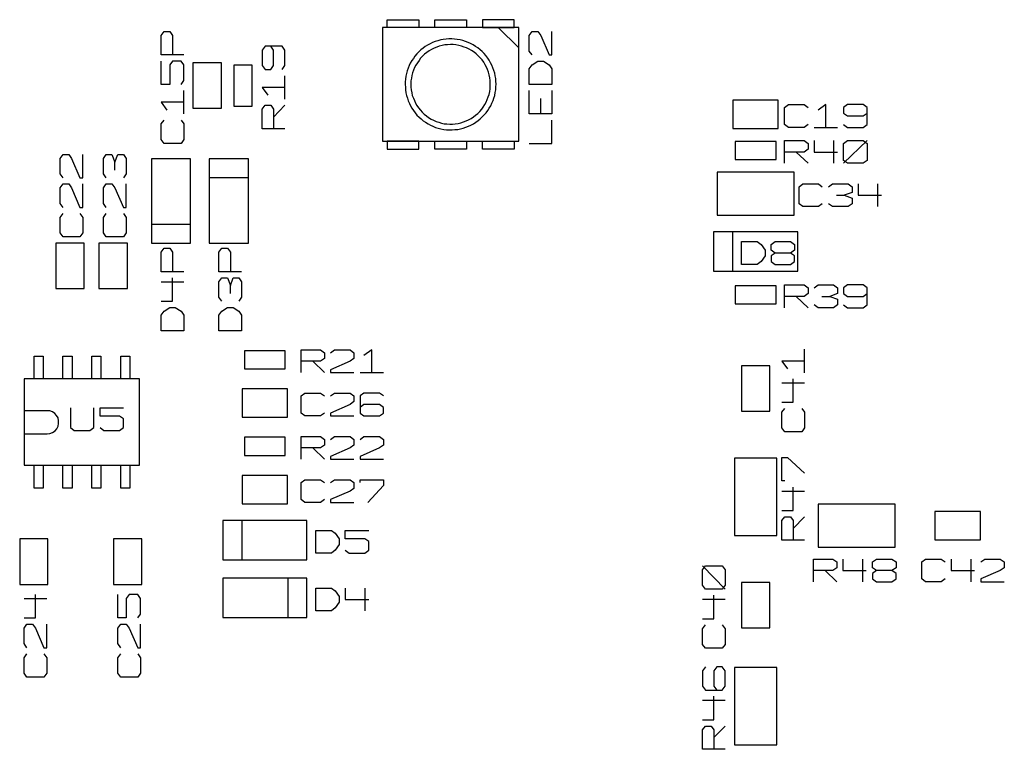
# Model space of a CAD drawing. Extents: x -92 to 503, y -336 to 505.
# Tile 11 of 14: x 197 to 320, y 164 to 255. Entities that reach past the tile are written whole.
import ezdxf

# ---------------------------------------------------------------- set-up
doc = ezdxf.new("R2010")
doc.units = 0
doc.layers.add('1', color=1, linetype='CONTINUOUS')

msp = doc.modelspace()

# ---------------------------------------------------------------- linework, layer by layer
at = {"layer": '1'}
for p, q in [((243.1, 255.22), (247.05, 255.22)), ((243.1, 254.25), (243.1, 255.22)), ((247.05, 255.22), (247.05, 254.25)), ((249.03, 254.25), (249.03, 255.22)), ((249.03, 255.22), (253, 255.22)), ((253, 255.22), (253, 254.25)), ((258.93, 255.22), (254.98, 255.22)), ((254.98, 255.22), (254.98, 254.25)), ((258.93, 254.25), (258.93, 255.22)), ((214.98, 253.27), (215.35, 253.75)), ((215.35, 253.75), (216.05, 253.75)), ((216.05, 253.75), (216.4, 253.27)), ((259.5, 254.25), (242.53, 254.25)), ((242.53, 254.25), (242.53, 240.1)), ((247.05, 254.25), (243.1, 254.25)), ((253, 254.25), (249.03, 254.25)), ((254.98, 254.25), (258.93, 254.25)), ((256.95, 254.25), (259.5, 251.7)), ((259.5, 240.1), (259.5, 254.25)), ((260.8, 253.27), (261.15, 253.75)), ((261.15, 253.75), (261.85, 253.75)), ((261.85, 253.75), (262.23, 253.27)), ((263.63, 250.85), (263.63, 253.75)), ((214.98, 250.85), (214.98, 253.27)), ((216.4, 253.27), (216.4, 250.85)), ((249.1, 252.5), (248.78, 252.37)), ((249.43, 252.6), (249.1, 252.5)), ((249.78, 252.7), (249.43, 252.6)), ((250.1, 252.75), (249.78, 252.7)), ((250.45, 252.8), (250.1, 252.75)), ((250.8, 252.82), (250.45, 252.8)), ((251.15, 252.82), (250.8, 252.82)), ((251.5, 252.8), (251.15, 252.82)), ((251.85, 252.77), (251.5, 252.8)), ((252.2, 252.7), (251.85, 252.77)), ((252.53, 252.62), (252.2, 252.7)), ((252.88, 252.52), (252.53, 252.62)), ((253.2, 252.4), (252.88, 252.52)), ((260.8, 251.32), (260.8, 253.27)), ((262.23, 253.27), (263.28, 250.85)), ((227.92, 251.92), (227.57, 251.42)), ((227.57, 251.42), (227.57, 249.5)), ((230.05, 251.92), (227.92, 251.92)), ((228.97, 251.42), (228.62, 251.92)), ((228.97, 249.5), (228.97, 251.42)), ((230.4, 251.42), (230.05, 251.92)), ((230.4, 249.5), (230.4, 251.42)), ((247.3, 251.45), (247.05, 251.2)), ((247.58, 251.67), (247.3, 251.45)), ((247.85, 251.87), (247.58, 251.67)), ((248.15, 252.05), (247.85, 251.87)), ((248.35, 251.35), (248.05, 251.15)), ((248.45, 252.22), (248.15, 252.05)), ((248.65, 251.52), (248.35, 251.35)), ((248.78, 252.37), (248.45, 252.22)), ((248.95, 251.67), (248.65, 251.52)), ((249.28, 251.8), (248.95, 251.67)), ((249.6, 251.92), (249.28, 251.8)), ((249.95, 252), (249.6, 251.92)), ((250.28, 252.07), (249.95, 252)), ((250.63, 252.1), (250.28, 252.07)), ((250.98, 252.12), (250.63, 252.1)), ((251.33, 252.12), (250.98, 252.12)), ((251.68, 252.07), (251.33, 252.12)), ((252.03, 252.02), (251.68, 252.07)), ((252.35, 251.92), (252.03, 252.02)), ((252.7, 251.82), (252.35, 251.92)), ((253, 251.7), (252.7, 251.82)), ((253.33, 251.55), (253, 251.7)), ((253.5, 252.25), (253.2, 252.4)), ((253.63, 251.37), (253.33, 251.55)), ((253.83, 252.07), (253.5, 252.25)), ((253.93, 251.17), (253.63, 251.37)), ((254.13, 251.9), (253.83, 252.07)), ((254.4, 251.7), (254.13, 251.9)), ((254.68, 251.47), (254.4, 251.7)), ((254.93, 251.25), (254.68, 251.47)), ((255.18, 251), (254.93, 251.25)), ((261.15, 250.85), (260.8, 251.32)), ((217.83, 250.85), (214.98, 250.85)), ((214.98, 247.17), (214.98, 250.07)), ((216.4, 250.07), (216.05, 249.6)), ((217.48, 250.07), (216.4, 250.07)), ((217.83, 249.6), (217.48, 250.07)), ((246.18, 250.12), (246, 249.82)), ((246.38, 250.4), (246.18, 250.12)), ((246.58, 250.7), (246.38, 250.4)), ((246.8, 250.95), (246.58, 250.7)), ((247.05, 251.2), (246.8, 250.95)), ((247.08, 250.15), (246.88, 249.87)), ((247.28, 250.42), (247.08, 250.15)), ((247.53, 250.67), (247.28, 250.42)), ((247.78, 250.92), (247.53, 250.67)), ((248.05, 251.15), (247.78, 250.92)), ((254.2, 250.97), (253.93, 251.17)), ((254.45, 250.72), (254.2, 250.97)), ((254.7, 250.47), (254.45, 250.72)), ((254.93, 250.22), (254.7, 250.47)), ((255.13, 249.92), (254.93, 250.22)), ((255.4, 250.75), (255.18, 251)), ((255.63, 250.45), (255.4, 250.75)), ((255.8, 250.17), (255.63, 250.45)), ((255.98, 249.87), (255.8, 250.17)), ((261.15, 249.6), (261.85, 250.07)), ((261.85, 250.07), (262.58, 250.07)), ((262.58, 250.07), (263.28, 249.6)), ((263.28, 250.85), (263.63, 250.85)), ((216.05, 249.6), (216.05, 247.17)), ((217.83, 247.65), (217.83, 249.6)), ((218.93, 249.85), (218.93, 244.2)), ((222.48, 249.85), (218.93, 249.85)), ((222.48, 244.2), (222.48, 249.85)), ((226.32, 249.57), (224.05, 249.57)), ((224.05, 249.57), (224.05, 244.47)), ((226.32, 244.47), (226.32, 249.57)), ((227.57, 249.5), (227.92, 249)), ((227.92, 249), (228.62, 249)), ((228.62, 249), (228.97, 249.5)), ((230.05, 249), (230.4, 249.5)), ((245.6, 248.85), (245.53, 248.52)), ((245.73, 249.17), (245.6, 248.85)), ((245.85, 249.5), (245.73, 249.17)), ((246, 249.82), (245.85, 249.5)), ((246.4, 248.95), (246.28, 248.62)), ((246.53, 249.27), (246.4, 248.95)), ((246.68, 249.57), (246.53, 249.27)), ((246.88, 249.87), (246.68, 249.57)), ((255.3, 249.62), (255.13, 249.92)), ((255.48, 249.32), (255.3, 249.62)), ((255.6, 249), (255.48, 249.32)), ((255.73, 248.67), (255.6, 249)), ((256.15, 249.55), (255.98, 249.87)), ((256.28, 249.22), (256.15, 249.55)), ((256.4, 248.9), (256.28, 249.22)), ((256.5, 248.57), (256.4, 248.9)), ((260.8, 249.1), (261.15, 249.6)), ((260.8, 247.17), (260.8, 249.1)), ((263.28, 249.6), (263.63, 249.1)), ((263.63, 249.1), (263.63, 247.17)), ((217.48, 247.17), (217.83, 247.65)), ((230.4, 245.32), (230.4, 248.25)), ((245.4, 247.82), (245.35, 247.47)), ((245.45, 248.17), (245.4, 247.82)), ((245.53, 248.52), (245.45, 248.17)), ((246.08, 247.6), (246.05, 247.25)), ((246.13, 247.95), (246.08, 247.6)), ((246.18, 248.27), (246.13, 247.95)), ((246.28, 248.62), (246.18, 248.27)), ((255.83, 248.35), (255.73, 248.67)), ((255.9, 248), (255.83, 248.35)), ((255.95, 247.65), (255.9, 248)), ((255.95, 247.3), (255.95, 247.65)), ((256.58, 248.22), (256.5, 248.57)), ((256.63, 247.9), (256.58, 248.22)), ((256.65, 247.55), (256.63, 247.9)), ((216.05, 247.17), (214.98, 247.17)), ((217.83, 243.5), (217.83, 246.4)), ((230.4, 246.77), (227.57, 246.77)), ((227.57, 246.77), (228.27, 245.82)), ((245.35, 247.47), (245.35, 247.17)), ((245.35, 247.17), (245.38, 246.82)), ((245.38, 246.82), (245.4, 246.47)), ((245.4, 246.47), (245.45, 246.12)), ((246.05, 247.25), (246.05, 247.17)), ((246.05, 247.17), (246.08, 246.82)), ((246.08, 246.82), (246.1, 246.47)), ((246.1, 246.47), (246.18, 246.12)), ((255.88, 246.27), (255.93, 246.62)), ((255.93, 246.62), (255.95, 246.95)), ((255.95, 246.95), (255.95, 247.3)), ((256.58, 246.15), (256.63, 246.5)), ((256.63, 246.5), (256.65, 246.85)), ((256.68, 247.2), (256.65, 247.55)), ((256.65, 246.85), (256.68, 247.2)), ((263.63, 247.17), (260.8, 247.17)), ((260.8, 243.5), (260.8, 246.4)), ((263.63, 246.4), (263.63, 243.5)), ((245.45, 246.12), (245.53, 245.8)), ((245.53, 245.8), (245.63, 245.45)), ((245.63, 245.45), (245.73, 245.12)), ((245.73, 245.12), (245.88, 244.8)), ((246.18, 246.12), (246.25, 245.8)), ((246.25, 245.8), (246.38, 245.47)), ((246.38, 245.47), (246.5, 245.15)), ((246.5, 245.15), (246.65, 244.82)), ((255.43, 244.95), (255.58, 245.27)), ((255.58, 245.27), (255.7, 245.6)), ((255.7, 245.6), (255.8, 245.92)), ((255.8, 245.92), (255.88, 246.27)), ((256.15, 244.82), (256.3, 245.15)), ((256.3, 245.15), (256.4, 245.47)), ((256.4, 245.47), (256.5, 245.8)), ((256.5, 245.8), (256.58, 246.15)), ((262.23, 243.5), (262.23, 245.42)), ((291.8, 245.2), (286.15, 245.2)), ((286.15, 245.2), (286.15, 241.67)), ((291.8, 241.67), (291.8, 245.2)), ((217.83, 244.95), (214.98, 244.95)), ((214.98, 244.95), (215.7, 243.97)), ((218.93, 244.2), (222.48, 244.2)), ((224.05, 244.47), (226.32, 244.47)), ((227.57, 244.07), (227.92, 244.57)), ((227.57, 241.65), (227.57, 244.07)), ((227.92, 244.57), (228.62, 244.57)), ((228.62, 244.57), (228.97, 244.07)), ((228.97, 243.1), (230.4, 244.57)), ((228.97, 244.07), (228.97, 241.65)), ((245.88, 244.8), (246.03, 244.5)), ((246.03, 244.5), (246.2, 244.2)), ((246.2, 244.2), (246.4, 243.9)), ((246.4, 243.9), (246.6, 243.62)), ((246.65, 244.82), (246.83, 244.52)), ((246.83, 244.52), (247.03, 244.25)), ((247.03, 244.25), (247.25, 243.97)), ((247.25, 243.97), (247.48, 243.7)), ((254.65, 243.8), (254.88, 244.07)), ((254.88, 244.07), (255.08, 244.35)), ((255.08, 244.35), (255.28, 244.65)), ((255.28, 244.65), (255.43, 244.95)), ((255.43, 243.62), (255.65, 243.92)), ((255.65, 243.92), (255.83, 244.2)), ((255.83, 244.2), (256, 244.5)), ((256, 244.5), (256.15, 244.82)), ((292.58, 244.3), (293.08, 244.65)), ((292.58, 242.17), (292.58, 244.3)), ((293.08, 244.65), (295, 244.65)), ((295, 244.65), (295.5, 244.3)), ((297.73, 244.65), (296.75, 243.95)), ((297.73, 241.82), (297.73, 244.65)), ((300.43, 244.65), (299.93, 244.3)), ((299.93, 244.3), (299.93, 243.6)), ((302.35, 244.65), (300.43, 244.65)), ((302.85, 244.3), (302.35, 244.65)), ((302.85, 242.17), (302.85, 244.3)), ((214.98, 242.25), (215.35, 242.72)), ((217.48, 242.72), (217.83, 242.25)), ((246.6, 243.62), (246.83, 243.35)), ((246.83, 243.35), (247.08, 243.1)), ((247.08, 243.1), (247.33, 242.87)), ((247.33, 242.87), (247.6, 242.65)), ((247.48, 243.7), (247.73, 243.47)), ((247.6, 242.65), (247.9, 242.45)), ((247.73, 243.47), (248, 243.25)), ((248, 243.25), (248.28, 243.05)), ((248.28, 243.05), (248.58, 242.85)), ((248.58, 242.85), (248.88, 242.7)), ((248.88, 242.7), (249.2, 242.55)), ((252.95, 242.62), (253.25, 242.75)), ((253.25, 242.75), (253.58, 242.92)), ((253.58, 242.92), (253.85, 243.12)), ((253.85, 243.12), (254.13, 243.32)), ((254.13, 243.32), (254.4, 243.55)), ((254.15, 242.47), (254.43, 242.67)), ((254.4, 243.55), (254.65, 243.8)), ((254.43, 242.67), (254.7, 242.87)), ((254.7, 242.87), (254.95, 243.12)), ((254.95, 243.12), (255.2, 243.37)), ((255.2, 243.37), (255.43, 243.62)), ((263.63, 243.5), (260.8, 243.5)), ((263.63, 239.82), (263.63, 242.72)), ((299.93, 243.6), (300.43, 243.25)), ((300.43, 243.25), (302.35, 243.25)), ((302.35, 243.25), (302.85, 243.6)), ((214.98, 240.3), (214.98, 242.25)), ((217.83, 242.25), (217.83, 240.3)), ((230.4, 241.65), (227.57, 241.65)), ((247.9, 242.45), (248.2, 242.27)), ((248.2, 242.27), (248.5, 242.1)), ((248.5, 242.1), (248.8, 241.95)), ((248.8, 241.95), (249.15, 241.82)), ((249.15, 241.82), (249.48, 241.72)), ((249.2, 242.55), (249.53, 242.45)), ((249.48, 241.72), (249.8, 241.65)), ((249.53, 242.45), (249.88, 242.35)), ((249.8, 241.65), (250.15, 241.57)), ((249.88, 242.35), (250.2, 242.27)), ((250.15, 241.57), (250.5, 241.52)), ((250.2, 242.27), (250.55, 242.25)), ((250.5, 241.52), (250.85, 241.52)), ((250.55, 242.25), (250.9, 242.22)), ((250.85, 241.52), (251.2, 241.52)), ((250.9, 242.22), (251.25, 242.22)), ((251.2, 241.52), (251.55, 241.55)), ((251.25, 242.22), (251.6, 242.25)), ((251.55, 241.55), (251.9, 241.57)), ((251.6, 242.25), (251.95, 242.3)), ((251.9, 241.57), (252.23, 241.65)), ((251.95, 242.3), (252.28, 242.37)), ((252.23, 241.65), (252.58, 241.72)), ((252.28, 242.37), (252.63, 242.5)), ((252.58, 241.72), (252.9, 241.85)), ((252.63, 242.5), (252.95, 242.62)), ((252.9, 241.85), (253.23, 241.97)), ((253.23, 241.97), (253.55, 242.1)), ((253.55, 242.1), (253.85, 242.27)), ((253.85, 242.27), (254.15, 242.47)), ((286.15, 241.67), (291.8, 241.67)), ((293.08, 241.82), (292.58, 242.17)), ((295, 241.82), (293.08, 241.82)), ((295.5, 242.17), (295, 241.82)), ((296.25, 241.82), (299.18, 241.82)), ((299.93, 242.17), (300.43, 241.82)), ((300.43, 241.82), (302.35, 241.82)), ((302.35, 241.82), (302.85, 242.17)), ((215.35, 239.82), (214.98, 240.3)), ((217.83, 240.3), (217.48, 239.82)), ((217.48, 239.82), (215.35, 239.82)), ((242.53, 240.1), (259.5, 240.1)), ((247.05, 240.1), (243.1, 240.1)), ((243.1, 240.1), (243.1, 239.1)), ((243.1, 239.1), (247.05, 239.1)), ((247.05, 239.1), (247.05, 240.1)), ((249.03, 240.1), (253, 240.1)), ((249.03, 239.1), (249.03, 240.1)), ((253, 239.1), (249.03, 239.1)), ((253, 240.1), (253, 239.1)), ((254.98, 240.1), (258.93, 240.1)), ((254.98, 239.1), (254.98, 240.1)), ((258.93, 239.1), (254.98, 239.1)), ((258.93, 240.1), (258.93, 239.1)), ((260.8, 239.82), (263.63, 239.82)), ((291.53, 240.07), (286.43, 240.07)), ((286.43, 240.07), (286.43, 237.8)), ((291.53, 237.8), (291.53, 240.07)), ((292.58, 237.35), (292.58, 240.17)), ((292.58, 240.17), (295, 240.17)), ((295, 240.17), (295.5, 239.82)), ((295.5, 239.1), (295, 238.75)), ((295.5, 239.82), (295.5, 239.1)), ((296.25, 240.17), (296.25, 238.75)), ((298.68, 240.17), (298.68, 237.35)), ((299.93, 239.82), (300.43, 240.17)), ((299.93, 237.35), (302.85, 240.17)), ((299.93, 237.7), (299.93, 239.82)), ((300.43, 240.17), (302.35, 240.17)), ((302.35, 240.17), (302.85, 239.82)), ((302.85, 239.82), (302.85, 237.7)), ((202.4, 237.95), (202.78, 238.45)), ((202.4, 236.03), (202.4, 237.95)), ((202.78, 238.45), (203.48, 238.45)), ((203.48, 238.45), (203.83, 237.95)), ((203.83, 237.95), (204.88, 235.53)), ((205.25, 235.53), (205.25, 238.45)), ((207.8, 237.95), (208.15, 238.45)), ((207.8, 236.03), (207.8, 237.95)), ((208.15, 238.45), (208.85, 238.45)), ((208.85, 238.45), (209.23, 237.48)), ((209.23, 237.48), (209.58, 238.45)), ((209.58, 238.45), (210.28, 238.45)), ((210.28, 238.45), (210.63, 237.95)), ((210.63, 237.95), (210.63, 236.03)), ((213.78, 237.9), (213.78, 227.4)), ((218.65, 237.9), (213.78, 237.9)), ((218.65, 227.4), (218.65, 237.9)), ((225.85, 237.9), (220.95, 237.9)), ((220.95, 237.9), (220.95, 227.4)), ((225.85, 227.4), (225.85, 237.9)), ((286.43, 237.8), (291.53, 237.8)), ((295, 238.75), (292.58, 238.75)), ((294.03, 238.75), (295.5, 237.35)), ((296.25, 238.75), (299.18, 238.75)), ((209.23, 236.5), (209.23, 237.48)), ((300.43, 237.35), (299.93, 237.7)), ((302.35, 237.35), (300.43, 237.35)), ((302.85, 237.7), (302.35, 237.35)), ((202.78, 235.53), (202.4, 236.03)), ((204.88, 235.53), (205.25, 235.53)), ((208.15, 235.53), (207.8, 236.03)), ((210.63, 236.03), (210.28, 235.53)), ((225.85, 235.52), (220.95, 235.52)), ((293.78, 236.23), (284.18, 236.23)), ((284.18, 236.23), (284.18, 230.9)), ((293.78, 230.9), (293.78, 236.23)), ((202.4, 234.28), (202.78, 234.78)), ((202.4, 232.35), (202.4, 234.28)), ((202.78, 234.78), (203.48, 234.78)), ((203.48, 234.78), (203.83, 234.28)), ((203.83, 234.28), (204.88, 231.85)), ((205.25, 231.85), (205.25, 234.78)), ((207.8, 234.28), (208.15, 234.78)), ((207.8, 232.35), (207.8, 234.28)), ((208.15, 234.78), (208.85, 234.78)), ((208.85, 234.78), (209.23, 234.28)), ((209.23, 234.28), (210.28, 231.85)), ((210.63, 231.85), (210.63, 234.78)), ((294.38, 234.43), (294.85, 234.78)), ((294.38, 232.3), (294.38, 234.43)), ((294.85, 234.78), (296.8, 234.78)), ((296.8, 234.78), (297.28, 234.43)), ((298.05, 234.43), (298.55, 234.78)), ((298.55, 234.78), (300.48, 234.78)), ((300.48, 234.78), (300.98, 234.43)), ((300.98, 234.43), (300.98, 233.73)), ((301.73, 234.78), (301.73, 233.38)), ((304.15, 234.78), (304.15, 231.95)), ((299.03, 233.38), (300, 233.38)), ((300.98, 233.73), (300, 233.38)), ((300, 233.38), (300.98, 233)), ((300.98, 233), (300.98, 232.3)), ((301.73, 233.38), (304.65, 233.38)), ((202.78, 231.85), (202.4, 232.35)), ((204.88, 231.85), (205.25, 231.85)), ((208.15, 231.85), (207.8, 232.35)), ((210.28, 231.85), (210.63, 231.85)), ((294.85, 231.95), (294.38, 232.3)), ((296.8, 231.95), (294.85, 231.95)), ((297.28, 232.3), (296.8, 231.95)), ((298.55, 231.95), (298.05, 232.3)), ((300.48, 231.95), (298.55, 231.95)), ((300.98, 232.3), (300.48, 231.95)), ((202.4, 230.6), (202.78, 231.1)), ((202.4, 228.68), (202.4, 230.6)), ((204.88, 231.1), (205.25, 230.6)), ((205.25, 230.6), (205.25, 228.68)), ((207.8, 230.6), (208.15, 231.1)), ((207.8, 228.68), (207.8, 230.6)), ((210.28, 231.1), (210.63, 230.6)), ((210.63, 230.6), (210.63, 228.68)), ((284.18, 230.9), (293.78, 230.9)), ((213.78, 229.77), (218.65, 229.77)), ((202.78, 228.18), (202.4, 228.68)), ((204.88, 228.18), (202.78, 228.18)), ((205.25, 228.68), (204.88, 228.18)), ((208.15, 228.18), (207.8, 228.68)), ((210.28, 228.18), (208.15, 228.18)), ((210.63, 228.68), (210.28, 228.18)), ((294.23, 228.8), (283.73, 228.8)), ((283.73, 228.8), (283.73, 223.92)), ((286.1, 228.8), (286.1, 223.92)), ((294.23, 223.92), (294.23, 228.8)), ((205.4, 227.4), (201.88, 227.4)), ((201.88, 227.4), (201.88, 221.75)), ((205.4, 221.75), (205.4, 227.4)), ((210.8, 227.4), (207.25, 227.4)), ((207.25, 227.4), (207.25, 221.75)), ((210.8, 221.75), (210.8, 227.4)), ((213.78, 227.4), (218.65, 227.4)), ((214.98, 226.27), (215.35, 226.77)), ((215.35, 226.77), (216.05, 226.77)), ((216.05, 226.77), (216.4, 226.27)), ((220.95, 227.4), (225.85, 227.4)), ((222.18, 226.27), (222.53, 226.77)), ((222.53, 226.77), (223.23, 226.77)), ((223.23, 226.77), (223.6, 226.27)), ((287.23, 224.75), (287.23, 227.6)), ((287.23, 227.6), (289.18, 227.6)), ((289.18, 227.6), (289.65, 227.25)), ((289.65, 227.25), (290.15, 226.52)), ((290.9, 227.25), (291.4, 227.6)), ((290.9, 226.52), (290.9, 227.25)), ((291.4, 227.6), (293.33, 227.6)), ((293.33, 227.6), (293.83, 227.25)), ((293.83, 227.25), (293.83, 226.52)), ((214.98, 223.85), (214.98, 226.27)), ((216.4, 226.27), (216.4, 223.85)), ((222.18, 223.85), (222.18, 226.27)), ((223.6, 226.27), (223.6, 223.85)), ((290.15, 225.82), (289.65, 225.12)), ((290.15, 226.52), (290.15, 225.82)), ((291.4, 226.17), (290.9, 226.52)), ((291.4, 226.17), (290.9, 225.82)), ((290.9, 225.82), (290.9, 225.12)), ((293.33, 226.17), (291.4, 226.17)), ((293.83, 226.52), (293.33, 226.17)), ((293.83, 225.82), (293.33, 226.17)), ((293.83, 225.12), (293.83, 225.82)), ((289.18, 224.75), (287.23, 224.75)), ((289.65, 225.12), (289.18, 224.75)), ((290.9, 225.12), (291.4, 224.75)), ((291.4, 224.75), (293.33, 224.75)), ((293.33, 224.75), (293.83, 225.12)), ((217.83, 223.85), (214.98, 223.85)), ((216.4, 220.17), (216.4, 223.1)), ((225, 223.85), (222.18, 223.85)), ((222.18, 222.6), (222.53, 223.1)), ((222.53, 223.1), (223.23, 223.1)), ((223.23, 223.1), (223.6, 222.12)), ((223.6, 222.12), (223.95, 223.1)), ((223.95, 223.1), (224.65, 223.1)), ((224.65, 223.1), (225, 222.6)), ((283.73, 223.92), (294.23, 223.92)), ((214.98, 222.6), (217.83, 222.6)), ((222.18, 220.67), (222.18, 222.6)), ((223.6, 221.15), (223.6, 222.12)), ((225, 222.6), (225, 220.67)), ((291.53, 222.1), (286.43, 222.1)), ((286.43, 222.1), (286.43, 219.85)), ((291.53, 219.85), (291.53, 222.1)), ((292.58, 219.37), (292.58, 222.2)), ((292.58, 222.2), (295, 222.2)), ((295, 222.2), (295.5, 221.85)), ((295.5, 221.85), (295.5, 221.15)), ((296.25, 221.85), (296.75, 222.2)), ((296.75, 222.2), (298.68, 222.2)), ((298.68, 222.2), (299.18, 221.85)), ((299.18, 221.85), (299.18, 221.15)), ((300.43, 222.2), (299.93, 221.85)), ((299.93, 221.85), (299.93, 221.15)), ((302.35, 222.2), (300.43, 222.2)), ((302.85, 221.85), (302.35, 222.2)), ((302.85, 219.72), (302.85, 221.85)), ((201.88, 221.75), (205.4, 221.75)), ((207.25, 221.75), (210.8, 221.75)), ((222.53, 220.17), (222.18, 220.67)), ((225, 220.67), (224.65, 220.17)), ((295, 220.77), (292.58, 220.77)), ((294.03, 220.77), (295.5, 219.37)), ((295.5, 221.15), (295, 220.77)), ((297.23, 220.77), (298.2, 220.77)), ((299.18, 221.15), (298.2, 220.77)), ((298.2, 220.77), (299.18, 220.42)), ((299.93, 221.15), (300.43, 220.77)), ((300.43, 220.77), (302.35, 220.77)), ((302.35, 220.77), (302.85, 221.15)), ((214.98, 220.17), (216.4, 220.17)), ((215.35, 218.92), (216.05, 219.4)), ((216.05, 219.4), (216.75, 219.4)), ((216.75, 219.4), (217.48, 218.92)), ((222.53, 218.92), (223.23, 219.4)), ((223.23, 219.4), (223.95, 219.4)), ((223.95, 219.4), (224.65, 218.92)), ((286.43, 219.85), (291.53, 219.85)), ((296.75, 219.37), (296.25, 219.72)), ((298.68, 219.37), (296.75, 219.37)), ((299.18, 219.72), (298.68, 219.37)), ((299.18, 220.42), (299.18, 219.72)), ((299.93, 219.72), (300.43, 219.37)), ((300.43, 219.37), (302.35, 219.37)), ((302.35, 219.37), (302.85, 219.72)), ((214.98, 218.45), (215.35, 218.92)), ((214.98, 216.5), (214.98, 218.45)), ((217.48, 218.92), (217.83, 218.45)), ((217.83, 218.45), (217.83, 216.5)), ((222.18, 218.45), (222.53, 218.92)), ((222.18, 216.5), (222.18, 218.45)), ((224.65, 218.92), (225, 218.45)), ((225, 218.45), (225, 216.5)), ((217.83, 216.5), (214.98, 216.5)), ((225, 216.5), (222.18, 216.5)), ((199.18, 210.5), (199.18, 213.32)), ((199.18, 213.32), (200.3, 213.32)), ((200.3, 213.32), (200.3, 210.5)), ((202.75, 210.5), (202.75, 213.32)), ((202.75, 213.32), (203.9, 213.32)), ((203.9, 213.32), (203.9, 210.5)), ((206.35, 210.5), (206.35, 213.32)), ((206.35, 213.32), (207.48, 213.32)), ((207.48, 213.32), (207.48, 210.5)), ((209.95, 210.5), (209.95, 213.32)), ((209.95, 213.32), (211.08, 213.32)), ((211.08, 213.32), (211.08, 210.5)), ((230.42, 214.02), (225.35, 214.02)), ((225.35, 214.02), (225.35, 211.75)), ((230.42, 211.75), (230.42, 214.02)), ((232.4, 211.3), (232.4, 214.12)), ((232.4, 214.12), (234.82, 214.12)), ((234.82, 214.12), (235.3, 213.77)), ((235.3, 213.77), (235.3, 213.05)), ((236.07, 213.77), (236.55, 214.12)), ((236.55, 214.12), (238.5, 214.12)), ((238.5, 214.12), (238.97, 213.77)), ((238.97, 213.77), (238.97, 213.05)), ((241.2, 214.12), (240.22, 213.4)), ((241.2, 211.3), (241.2, 214.12)), ((295.08, 211.28), (295.08, 214.2)), ((234.82, 212.7), (232.4, 212.7)), ((233.85, 212.7), (235.3, 211.3)), ((235.3, 213.05), (234.82, 212.7)), ((238.5, 212.7), (236.07, 211.65)), ((238.97, 213.05), (238.5, 212.7)), ((290.75, 212.13), (287.2, 212.13)), ((287.2, 212.13), (287.2, 206.48)), ((290.75, 206.48), (290.75, 212.13)), ((295.08, 212.73), (292.25, 212.73)), ((292.25, 212.73), (292.95, 211.78)), ((225.35, 211.75), (230.42, 211.75)), ((236.07, 211.65), (236.07, 211.3)), ((236.07, 211.3), (238.97, 211.3)), ((239.75, 211.3), (242.65, 211.3)), ((212.3, 210.5), (197.93, 210.5)), ((197.93, 210.5), (197.93, 199.75)), ((212.3, 199.75), (212.3, 210.5)), ((292.25, 210.03), (295.08, 210.03)), ((293.65, 207.6), (293.65, 210.53)), ((230.73, 209.28), (225.05, 209.28)), ((225.05, 209.28), (225.05, 205.73)), ((230.73, 205.73), (230.73, 209.28)), ((232.4, 208.38), (232.88, 208.73)), ((232.4, 206.25), (232.4, 208.38)), ((232.88, 208.73), (234.82, 208.73)), ((234.82, 208.73), (235.3, 208.38)), ((236.07, 208.38), (236.55, 208.73)), ((236.55, 208.73), (238.5, 208.73)), ((238.5, 208.73), (238.98, 208.38)), ((238.98, 208.38), (238.98, 207.68)), ((240.22, 208.73), (239.75, 208.38)), ((239.75, 208.38), (239.75, 206.25)), ((242.17, 208.73), (240.22, 208.73)), ((242.65, 208.38), (242.17, 208.73)), ((238.5, 207.33), (236.07, 206.25)), ((238.98, 207.68), (238.5, 207.33)), ((240.22, 207.33), (239.75, 206.95)), ((242.17, 207.33), (240.22, 207.33)), ((242.65, 206.95), (242.17, 207.33)), ((292.25, 207.6), (293.65, 207.6)), ((200.8, 206.55), (197.93, 206.55)), ((197.93, 206.55), (197.93, 203.67)), ((201.13, 206.52), (200.8, 206.55)), ((201.45, 206.4), (201.13, 206.52)), ((201.75, 206.2), (201.45, 206.4)), ((201.98, 205.95), (201.75, 206.2)), ((202.15, 205.65), (201.98, 205.95)), ((203.7, 206.92), (203.7, 204.45)), ((206.6, 204.45), (206.6, 206.92)), ((207.38, 205.87), (207.38, 206.92)), ((207.38, 206.92), (210.28, 206.92)), ((232.88, 205.9), (232.4, 206.25)), ((234.82, 205.9), (232.88, 205.9)), ((235.3, 206.25), (234.82, 205.9)), ((236.07, 206.25), (236.07, 205.9)), ((236.07, 205.9), (238.97, 205.9)), ((239.75, 206.25), (240.22, 205.9)), ((240.22, 205.9), (242.17, 205.9)), ((242.17, 205.9), (242.65, 206.25)), ((242.65, 206.25), (242.65, 206.95)), ((287.2, 206.48), (290.75, 206.48)), ((292.25, 206.35), (292.6, 206.83)), ((292.25, 204.4), (292.25, 206.35)), ((294.73, 206.83), (295.08, 206.35)), ((295.08, 206.35), (295.08, 204.4)), ((202.23, 205.3), (202.15, 205.65)), ((202.15, 204.62), (202.23, 204.95)), ((202.23, 204.95), (202.23, 205.3)), ((209.8, 205.87), (207.38, 205.87)), ((210.28, 205.52), (209.8, 205.87)), ((210.28, 204.45), (210.28, 205.52)), ((225.05, 205.73), (230.73, 205.73)), ((197.93, 203.67), (200.8, 203.67)), ((200.8, 203.67), (201.15, 203.72)), ((201.15, 203.72), (201.48, 203.85)), ((201.48, 203.85), (201.78, 204.05)), ((201.78, 204.05), (202, 204.3)), ((202, 204.3), (202.15, 204.62)), ((203.7, 204.45), (204.18, 204.1)), ((204.18, 204.1), (206.13, 204.1)), ((206.13, 204.1), (206.6, 204.45)), ((207.38, 204.45), (207.85, 204.1)), ((207.85, 204.1), (209.8, 204.1)), ((209.8, 204.1), (210.28, 204.45)), ((292.6, 203.93), (292.25, 204.4)), ((294.73, 203.93), (292.6, 203.93)), ((295.08, 204.4), (294.73, 203.93)), ((230.42, 203.25), (225.35, 203.25)), ((225.35, 203.25), (225.35, 200.97)), ((230.42, 200.97), (230.42, 203.25)), ((232.4, 200.5), (232.4, 203.35)), ((232.4, 203.35), (234.82, 203.35)), ((234.82, 203.35), (235.3, 202.97)), ((235.3, 202.27), (234.82, 201.92)), ((235.3, 202.97), (235.3, 202.27)), ((236.07, 202.97), (236.55, 203.35)), ((236.55, 203.35), (238.5, 203.35)), ((238.5, 203.35), (238.97, 202.97)), ((238.97, 202.27), (238.5, 201.92)), ((238.97, 202.97), (238.97, 202.27)), ((239.75, 202.97), (240.22, 203.35)), ((240.22, 203.35), (242.17, 203.35)), ((242.17, 203.35), (242.65, 202.97)), ((242.65, 202.27), (242.17, 201.92)), ((242.65, 202.97), (242.65, 202.27)), ((234.82, 201.92), (232.4, 201.92)), ((233.85, 201.92), (235.3, 200.5)), ((238.5, 201.92), (236.07, 200.85)), ((242.17, 201.92), (239.75, 200.85)), ((225.35, 200.97), (230.42, 200.97)), ((236.07, 200.85), (236.07, 200.5)), ((236.07, 200.5), (238.97, 200.5)), ((239.75, 200.85), (239.75, 200.5)), ((239.75, 200.5), (242.65, 200.5)), ((291.63, 200.62), (286.33, 200.62)), ((286.33, 200.62), (286.33, 191.02)), ((291.63, 191.02), (291.63, 200.62)), ((292.25, 197.8), (292.25, 200.72)), ((292.25, 200.72), (292.95, 200.72)), ((292.95, 200.72), (295.08, 198.77)), ((197.93, 199.75), (212.3, 199.75)), ((199.18, 196.92), (199.18, 199.75)), ((200.3, 199.75), (200.3, 196.92)), ((202.75, 196.92), (202.75, 199.75)), ((203.9, 199.75), (203.9, 196.92)), ((206.35, 196.92), (206.35, 199.75)), ((207.48, 199.75), (207.48, 196.92)), ((209.95, 196.92), (209.95, 199.75)), ((211.08, 199.75), (211.08, 196.92)), ((230.72, 198.5), (225.05, 198.5)), ((225.05, 198.5), (225.05, 194.95)), ((230.72, 194.95), (230.72, 198.5)), ((232.4, 197.6), (232.87, 197.95)), ((232.4, 195.48), (232.4, 197.6)), ((232.87, 197.95), (234.82, 197.95)), ((234.82, 197.95), (235.3, 197.6)), ((236.07, 197.6), (236.55, 197.95)), ((236.55, 197.95), (238.5, 197.95)), ((238.5, 197.95), (238.97, 197.6)), ((238.97, 197.6), (238.97, 196.88)), ((239.75, 197.6), (239.75, 197.95)), ((239.75, 197.95), (242.65, 197.95)), ((242.65, 197.95), (242.65, 197.25)), ((292.6, 197.8), (292.25, 197.8)), ((200.3, 196.92), (199.18, 196.92)), ((203.9, 196.92), (202.75, 196.92)), ((207.48, 196.92), (206.35, 196.92)), ((211.08, 196.92), (209.95, 196.92)), ((238.5, 196.53), (236.07, 195.48)), ((238.97, 196.88), (238.5, 196.53)), ((242.65, 197.25), (240.72, 195.13)), ((292.25, 196.55), (295.08, 196.55)), ((293.65, 194.12), (293.65, 197.05)), ((225.05, 194.95), (230.72, 194.95)), ((232.87, 195.13), (232.4, 195.48)), ((234.82, 195.13), (232.87, 195.13)), ((235.3, 195.48), (234.82, 195.13)), ((236.07, 195.48), (236.07, 195.12)), ((236.07, 195.12), (238.97, 195.12)), ((306.35, 194.9), (296.75, 194.9)), ((296.75, 194.9), (296.75, 189.57)), ((306.35, 189.57), (306.35, 194.9)), ((292.25, 194.12), (293.65, 194.12)), ((316.95, 194), (311.3, 194)), ((311.3, 194), (311.3, 190.48)), ((316.95, 190.48), (316.95, 194)), ((233.13, 192.87), (222.65, 192.87)), ((222.65, 192.87), (222.65, 188)), ((225.03, 192.87), (225.03, 188)), ((233.13, 188), (233.13, 192.87)), ((292.25, 192.87), (292.6, 193.35)), ((292.25, 190.45), (292.25, 192.87)), ((292.6, 193.35), (293.3, 193.35)), ((293.3, 193.35), (293.65, 192.87)), ((293.65, 191.9), (295.08, 193.35)), ((293.65, 192.87), (293.65, 190.45)), ((234.23, 188.82), (234.23, 191.65)), ((234.23, 191.65), (236.18, 191.65)), ((236.18, 191.65), (236.65, 191.3)), ((236.65, 191.3), (237.15, 190.6)), ((237.9, 190.6), (237.9, 191.65)), ((237.9, 191.65), (240.83, 191.65)), ((197.38, 190.58), (197.38, 184.93)), ((200.9, 190.58), (197.38, 190.58)), ((200.9, 184.93), (200.9, 190.58)), ((209.05, 190.58), (209.05, 184.93)), ((212.6, 190.58), (209.05, 190.58)), ((212.6, 184.93), (212.6, 190.58)), ((237.15, 190.6), (237.15, 189.9)), ((240.33, 190.6), (237.9, 190.6)), ((240.83, 190.25), (240.33, 190.6)), ((240.83, 189.17), (240.83, 190.25)), ((286.33, 191.02), (291.63, 191.02)), ((295.08, 190.45), (292.25, 190.45)), ((311.3, 190.48), (316.95, 190.48)), ((236.18, 188.82), (234.23, 188.82)), ((236.65, 189.17), (236.18, 188.82)), ((237.15, 189.9), (236.65, 189.17)), ((237.9, 189.17), (238.4, 188.82)), ((238.4, 188.82), (240.33, 188.82)), ((240.33, 188.82), (240.83, 189.17)), ((296.75, 189.57), (306.35, 189.57)), ((222.65, 188), (233.13, 188)), ((296.18, 185.25), (296.18, 188.07)), ((296.18, 188.07), (298.6, 188.07)), ((298.6, 188.07), (299.08, 187.72)), ((299.08, 187.72), (299.08, 187)), ((299.85, 188.07), (299.85, 186.65)), ((302.28, 188.07), (302.28, 185.25)), ((303.53, 187.72), (304.03, 188.07)), ((303.53, 187), (303.53, 187.72)), ((304.03, 188.07), (305.95, 188.07)), ((305.95, 188.07), (306.45, 187.72)), ((306.45, 187.72), (306.45, 187)), ((309.65, 187.73), (310.13, 188.08)), ((309.65, 185.6), (309.65, 187.73)), ((310.13, 188.08), (312.08, 188.08)), ((312.08, 188.08), (312.55, 187.73)), ((313.33, 188.08), (313.33, 186.65)), ((315.75, 188.08), (315.75, 185.25)), ((317, 187.73), (317.5, 188.08)), ((317.5, 188.08), (319.43, 188.08)), ((319.43, 188.08), (319.93, 187.73)), ((319.93, 187.73), (319.93, 187)), ((282.35, 186.75), (282.73, 187.25)), ((285.2, 184.33), (282.35, 187.25)), ((282.35, 184.83), (282.35, 186.75)), ((282.73, 187.25), (284.83, 187.25)), ((284.83, 187.25), (285.2, 186.75)), ((285.2, 186.75), (285.2, 184.83)), ((298.6, 186.65), (296.18, 186.65)), ((297.63, 186.65), (299.08, 185.25)), ((299.08, 187), (298.6, 186.65)), ((299.85, 186.65), (302.75, 186.65)), ((304.03, 186.65), (303.53, 187)), ((304.03, 186.65), (303.53, 186.3)), ((303.53, 186.3), (303.53, 185.6)), ((305.95, 186.65), (304.03, 186.65)), ((306.45, 187), (305.95, 186.65)), ((306.45, 186.3), (305.95, 186.65)), ((306.45, 185.6), (306.45, 186.3)), ((313.33, 186.65), (316.23, 186.65)), ((319.43, 186.65), (317, 185.6)), ((319.93, 187), (319.43, 186.65)), ((233.13, 185.7), (222.65, 185.7)), ((222.65, 185.7), (222.65, 180.8)), ((230.78, 180.8), (230.78, 185.7)), ((233.13, 180.8), (233.13, 185.7)), ((287.2, 185.18), (287.2, 179.53)), ((290.75, 185.18), (287.2, 185.18)), ((290.75, 179.53), (290.75, 185.18)), ((303.53, 185.6), (304.03, 185.25)), ((304.03, 185.25), (305.95, 185.25)), ((305.95, 185.25), (306.45, 185.6)), ((310.13, 185.25), (309.65, 185.6)), ((312.08, 185.25), (310.13, 185.25)), ((312.55, 185.6), (312.08, 185.25)), ((317, 185.6), (317, 185.25)), ((317, 185.25), (319.93, 185.25)), ((197.38, 184.93), (200.9, 184.93)), ((209.05, 184.93), (212.6, 184.93)), ((234.23, 181.65), (234.23, 184.47)), ((234.23, 184.47), (236.18, 184.47)), ((236.18, 184.47), (236.65, 184.12)), ((236.65, 184.12), (237.15, 183.42)), ((237.9, 184.47), (237.9, 183.05)), ((240.33, 184.47), (240.33, 181.65)), ((282.73, 184.33), (282.35, 184.83)), ((284.83, 184.33), (282.73, 184.33)), ((285.2, 184.83), (284.83, 184.33)), ((197.93, 183.18), (200.75, 183.18)), ((199.33, 180.75), (199.33, 183.65)), ((209.6, 180.75), (209.6, 183.65)), ((211, 183.65), (210.65, 183.18)), ((210.65, 183.18), (210.65, 180.75)), ((212.08, 183.65), (211, 183.65)), ((212.43, 183.18), (212.08, 183.65)), ((212.43, 181.23), (212.43, 183.18)), ((237.15, 182.7), (236.65, 182)), ((237.15, 183.42), (237.15, 182.7)), ((237.9, 183.05), (240.83, 183.05)), ((282.35, 183.08), (285.2, 183.08)), ((283.78, 180.65), (283.78, 183.58)), ((236.18, 181.65), (234.23, 181.65)), ((236.65, 182), (236.18, 181.65)), ((197.93, 180.75), (199.33, 180.75)), ((210.65, 180.75), (209.6, 180.75)), ((212.08, 180.75), (212.43, 181.23)), ((222.65, 180.8), (233.13, 180.8)), ((282.35, 180.65), (283.78, 180.65)), ((197.93, 179.48), (198.28, 179.98)), ((197.93, 177.55), (197.93, 179.48)), ((198.28, 179.98), (198.98, 179.98)), ((198.98, 179.98), (199.33, 179.48)), ((199.33, 179.48), (200.4, 177.05)), ((200.75, 177.05), (200.75, 179.98)), ((209.6, 179.48), (209.95, 179.98)), ((209.6, 177.55), (209.6, 179.48)), ((209.95, 179.98), (210.65, 179.98)), ((210.65, 179.98), (211, 179.48)), ((211, 179.48), (212.08, 177.05)), ((212.43, 177.05), (212.43, 179.98)), ((282.35, 179.4), (282.73, 179.88)), ((282.35, 177.45), (282.35, 179.4)), ((284.83, 179.88), (285.2, 179.4)), ((285.2, 179.4), (285.2, 177.45)), ((287.2, 179.53), (290.75, 179.53)), ((198.28, 177.05), (197.93, 177.55)), ((200.4, 177.05), (200.75, 177.05)), ((209.95, 177.05), (209.6, 177.55)), ((212.08, 177.05), (212.43, 177.05)), ((282.73, 176.98), (282.35, 177.45)), ((284.83, 176.98), (282.73, 176.98)), ((285.2, 177.45), (284.83, 176.98)), ((197.93, 175.8), (198.28, 176.3)), ((197.93, 173.88), (197.93, 175.8)), ((200.4, 176.3), (200.75, 175.8)), ((200.75, 175.8), (200.75, 173.88)), ((209.6, 175.8), (209.95, 176.3)), ((209.6, 173.88), (209.6, 175.8)), ((212.08, 176.3), (212.43, 175.8)), ((212.43, 175.8), (212.43, 173.88)), ((282.73, 174.67), (282.35, 174.17)), ((282.35, 174.17), (282.35, 172.25)), ((284.13, 174.67), (283.78, 174.17)), ((283.78, 174.17), (283.78, 172.25)), ((284.83, 174.67), (284.13, 174.67)), ((285.2, 174.17), (284.83, 174.67)), ((285.2, 172.25), (285.2, 174.17)), ((286.33, 174.57), (286.33, 164.97)), ((291.63, 174.57), (286.33, 174.57)), ((291.63, 164.97), (291.63, 174.57)), ((198.28, 173.38), (197.93, 173.88)), ((200.4, 173.38), (198.28, 173.38)), ((200.75, 173.88), (200.4, 173.38)), ((209.95, 173.38), (209.6, 173.88)), ((212.08, 173.38), (209.95, 173.38)), ((212.43, 173.88), (212.08, 173.38)), ((282.35, 172.25), (282.73, 171.75)), ((282.73, 171.75), (284.83, 171.75)), ((283.78, 172.25), (284.13, 171.75)), ((284.83, 171.75), (285.2, 172.25)), ((282.35, 170.5), (285.2, 170.5)), ((283.78, 168.07), (283.78, 171)), ((282.35, 168.07), (283.78, 168.07)), ((282.35, 166.82), (282.73, 167.3)), ((282.35, 164.4), (282.35, 166.82)), ((282.73, 167.3), (283.43, 167.3)), ((283.43, 167.3), (283.78, 166.82)), ((283.78, 165.85), (285.2, 167.3)), ((283.78, 166.82), (283.78, 164.4)), ((285.2, 164.4), (282.35, 164.4)), ((286.33, 164.97), (291.63, 164.97))]:
    msp.add_line(p, q, dxfattribs=at)

doc.saveas('drawing.dxf')
